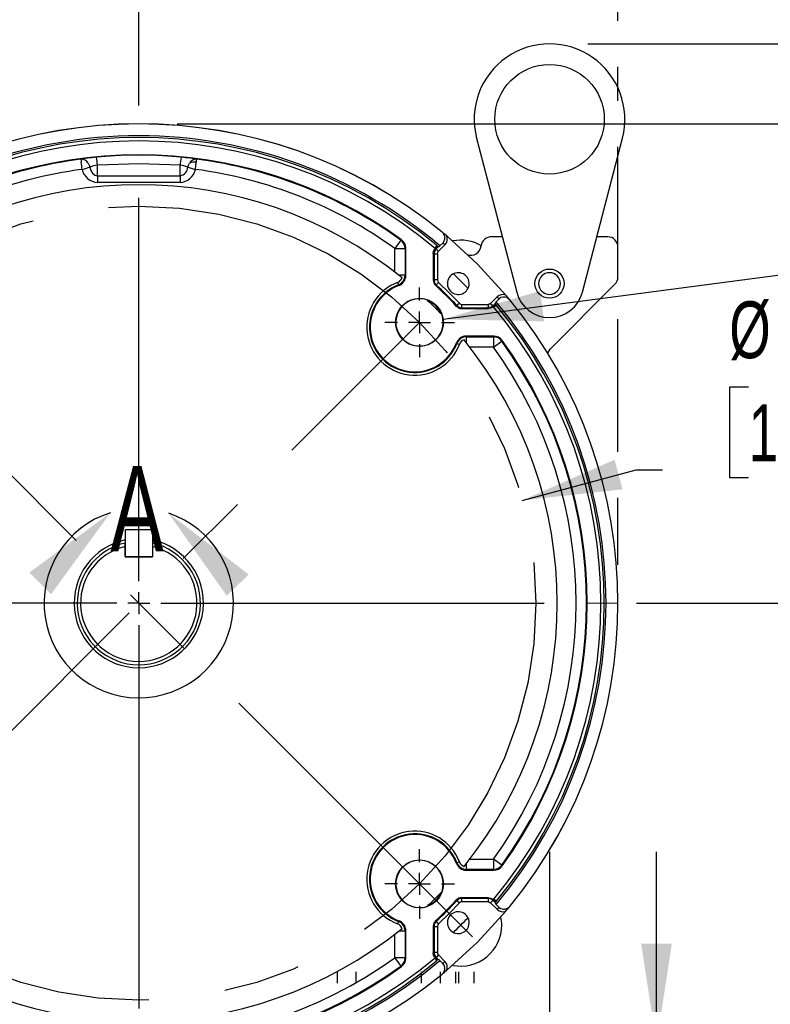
# Model space of a CAD drawing. Header units: inches. Extents: x 0 to 77, y 0 to 59.5.
# Tile 14 of 21: x 59.6 to 66.5, y 17.2 to 26.2. Entities that reach past the tile are written whole.
import ezdxf

# ---------------------------------------------------------------- set-up
doc = ezdxf.new("R2010")
doc.units = ezdxf.units.IN
doc.header["$LTSCALE"] = 7
doc.header["$MEASUREMENT"] = 0
doc.linetypes.add('CENTERX2', pattern=[0.8, 0.5, -0.1, 0.1, -0.1])
doc.linetypes.add('HIDDEN', pattern=[0.075, 0.05, -0.025])
doc.layers.add('CENTER', color=40, linetype='CENTERX2')
doc.layers.add('HIDDEN', color=102, linetype='HIDDEN')
doc.layers.add('DIMENSIONS', color=140, linetype='Continuous', lineweight=25)
doc.layers.add('TEXT', color=140, linetype='Continuous', lineweight=25)
doc.styles.add('SLDTEXTSTYLE0', font='TXT', dxfattribs={"width": 0.7})
doc.dimstyles.new('SLDDIMSTYLE0', dxfattribs={"dimtxt": 0.518519, "dimasz": 0.91, "dimexe": 0, "dimexo": 0.0625, "dimgap": 0.12963, "dimtad": 0, "dimtih": 1, "dimtoh": 1, "dimrnd": 1e-09, "dimzin": 12, "dimdsep": 46, "dimtxsty": 'SLDTEXTSTYLE0', "dimsah": 1, "dimcen": 0, "dimadec": 0, "dimazin": 3, "dimtfac": 1, "dimtofl": 0, "dimtmove": 0, "dimatfit": 3, "dimfxl": 0, "dimfrac": 2, "dimtolj": 1, "dimtzin": 12, "dimarcsym": 0})
doc.dimstyles.new('SLDDIMSTYLE1', dxfattribs={"dimtxt": 0.518519, "dimasz": 0.91, "dimexe": 0, "dimexo": 0.0625, "dimgap": 0.12963, "dimtad": 0, "dimtih": 1, "dimtoh": 1, "dimrnd": 1e-09, "dimdsep": 46, "dimtxsty": 'SLDTEXTSTYLE0', "dimsah": 1, "dimcen": 0.09, "dimadec": 0, "dimazin": 2, "dimtfac": 1, "dimtmove": 0, "dimatfit": 0, "dimfxl": 0, "dimfrac": 2, "dimtolj": 1, "dimtzin": 12, "dimarcsym": 0})
doc.dimstyles.new('SLDDIMSTYLE2', dxfattribs={"dimtxt": 0.518519, "dimasz": 0.91, "dimexe": 0, "dimexo": 0.0625, "dimgap": 0.12963, "dimtad": 0, "dimtih": 1, "dimtoh": 1, "dimrnd": 1e-09, "dimzin": 12, "dimdsep": 46, "dimtxsty": 'SLDTEXTSTYLE0', "dimsah": 1, "dimcen": 0.09, "dimadec": 0, "dimazin": 3, "dimtfac": 1, "dimtofl": 0, "dimtmove": 0, "dimatfit": 3, "dimfxl": 0, "dimfrac": 2, "dimtolj": 1, "dimtzin": 12, "dimarcsym": 0})
doc.dimstyles.new('SLDDIMSTYLE3', dxfattribs={"dimtxt": 0.518519, "dimasz": 0.91, "dimexe": 0, "dimexo": 0.0625, "dimgap": 0.12963, "dimtad": 0, "dimtih": 1, "dimtoh": 1, "dimdec": 4, "dimlfac": 7, "dimzin": 12, "dimdsep": 46, "dimtxsty": 'SLDTEXTSTYLE0', "dimsah": 1, "dimcen": 0.09, "dimadec": 0, "dimazin": 3, "dimtfac": 1, "dimtdec": 0, "dimtofl": 0, "dimtmove": 0, "dimatfit": 3, "dimfxl": 0, "dimfrac": 2, "dimtolj": 1, "dimtzin": 12, "dimarcsym": 0})
doc.dimstyles.new('SLDDIMSTYLE4', dxfattribs={"dimtxt": 0.518519, "dimasz": 0.91, "dimexe": 0, "dimexo": 0.0625, "dimgap": 0.12963, "dimtad": 0, "dimtih": 1, "dimtoh": 1, "dimrnd": 1e-09, "dimzin": 4, "dimdsep": 46, "dimtxsty": 'SLDTEXTSTYLE0', "dimsah": 1, "dimcen": 0.09, "dimadec": 0, "dimazin": 1, "dimtfac": 1, "dimtofl": 0, "dimtmove": 0, "dimatfit": 3, "dimfxl": 0, "dimfrac": 2, "dimtolj": 1, "dimtzin": 12, "dimarcsym": 0})
doc.dimstyles.new('SLDDIMSTYLE6', dxfattribs={"dimtxt": 0.518519, "dimasz": 0.91, "dimexe": 0, "dimexo": 0.0625, "dimgap": 0.12963, "dimtad": 0, "dimtih": 1, "dimtoh": 1, "dimrnd": 1e-09, "dimzin": 12, "dimdsep": 46, "dimtxsty": 'SLDTEXTSTYLE0', "dimsah": 1, "dimcen": 0, "dimadec": 0, "dimazin": 3, "dimtfac": 1, "dimtofl": 0, "dimtmove": 0, "dimatfit": 3, "dimfxl": 0, "dimfrac": 2, "dimtolj": 1, "dimtzin": 12, "dimarcsym": 0})
doc.dimstyles.new('SLDDIMSTYLE7', dxfattribs={"dimtxt": 0.518519, "dimasz": 0.91, "dimexe": 0, "dimexo": 0.0625, "dimgap": 0.12963, "dimtad": 0, "dimtih": 1, "dimtoh": 1, "dimrnd": 1e-09, "dimzin": 12, "dimdsep": 46, "dimtxsty": 'SLDTEXTSTYLE0', "dimsah": 1, "dimcen": 0, "dimadec": 0, "dimazin": 3, "dimtfac": 1, "dimtofl": 0, "dimtmove": 0, "dimatfit": 3, "dimfxl": 0, "dimfrac": 2, "dimtolj": 1, "dimtzin": 12, "dimarcsym": 0})

# ---------------------------------------------------------------- blocks, each defined once
blk = doc.blocks.new('_D')
at = {"layer": 'DIMENSIONS'}
for p, q in [((66.2958, 22.8158), (66.1216, 22.8158)), ((66.1216, 22.8158), (66.1216, 21.9912)), ((68.2683, 22.8158), (68.4425, 22.8158)), ((68.4425, 22.8158), (68.4425, 21.9912)), ((64.2296, 21.7839), (65.2694, 22.0625)), ((65.2694, 22.0625), (65.5099, 22.0625)), ((66.1216, 21.9912), (66.2958, 21.9912)), ((68.4425, 21.9912), (68.2683, 21.9912))]:
    blk.add_line(p, q, dxfattribs=at)
blk.add_solid([(64.2296, 21.7839), (65.1448, 21.8842), (65.0723, 22.1547)], dxfattribs=at)
at = {"layer": 'DIMENSIONS', "char_height": 0.51852, "attachment_point": 1, "style": 'SLDTEXTSTYLE0'}
for s, insert in [('%%c', (66.1198, 23.6003)), ('7.25', (66.9032, 23.6003)), ('184.2', (66.2958, 22.6596)), ('B.C.', (66.5655, 21.7189))]:
    blk.add_mtext(s, dxfattribs=dict(at, insert=insert))
blk = doc.blocks.new('_D_1')
at = {"layer": 'DIMENSIONS'}
for p, q in [((69.3197, 27.7655), (69.1455, 27.7655)), ((69.1455, 27.7655), (69.1455, 26.9409)), ((70.8609, 27.7655), (71.0351, 27.7655)), ((71.0351, 27.7655), (71.0351, 26.9409)), ((71.7963, 27.7665), (72.4745, 27.7665)), ((72.4745, 27.7665), (72.4745, 25.9507)), ((69.1455, 26.9409), (69.3197, 26.9409)), ((71.0351, 26.9409), (70.8609, 26.9409)), ((64.8281, 25.9507), (73.3495, 25.9507)), ((61.0781, 25.2204), (73.3495, 25.2204)), ((72.4745, 25.2204), (72.4745, 23.4704))]:
    blk.add_line(p, q, dxfattribs=at)
for points in [[(72.4745, 25.9507), (72.6145, 26.8607), (72.3345, 26.8607)], [(72.4745, 25.2204), (72.3345, 24.3104), (72.6145, 24.3104)]]:
    blk.add_solid(points, dxfattribs=at)
at = {"layer": 'DIMENSIONS', "char_height": 0.51852, "attachment_point": 1, "style": 'SLDTEXTSTYLE0'}
for s, insert in [('0.73', (69.3197, 28.55)), ('18.6', (69.3197, 27.6093))]:
    blk.add_mtext(s, dxfattribs=dict(at, insert=insert))
blk = doc.blocks.new('_D_2')
at = {"layer": 'DIMENSIONS'}
for p, q in [((56.3511, 31.6753), (56.3511, 34.5573)), ((65.1028, 26.1607), (65.1028, 34.5573)), ((56.3511, 33.6823), (59.0377, 33.6823)), ((59.7407, 33.6812), (59.5665, 33.6812)), ((59.5665, 33.6812), (59.5665, 32.8566)), ((61.7132, 33.6812), (61.8874, 33.6812)), ((61.8874, 33.6812), (61.8874, 32.8566)), ((65.1028, 33.6823), (62.4162, 33.6823)), ((59.5665, 32.8566), (59.7407, 32.8566)), ((61.8874, 32.8566), (61.7132, 32.8566)), ((56.3511, 29.7895), (56.3511, 31.2553)), ((56.3511, 25.4327), (56.3511, 29.3695)), ((65.1028, 25.4304), (65.1028, 25.7407)), ((56.3511, 24.3104), (56.3511, 25.0127)), ((65.1028, 23.8584), (65.1028, 25.0104)), ((56.3511, 21.1957), (56.3511, 23.8904)), ((65.1028, 22.2279), (65.1028, 23.4384)), ((65.1028, 21.1957), (65.1028, 21.8079))]:
    blk.add_line(p, q, dxfattribs=at)
for points in [[(56.3511, 33.6823), (57.2611, 33.5423), (57.2611, 33.8223)], [(65.1028, 33.6823), (64.1928, 33.8223), (64.1928, 33.5423)]]:
    blk.add_solid(points, dxfattribs=at)
at = {"layer": 'DIMENSIONS', "char_height": 0.51852, "attachment_point": 1, "style": 'SLDTEXTSTYLE0'}
for s, insert in [('8.75', (59.9564, 34.4658)), ('222.3', (59.7407, 33.525))]:
    blk.add_mtext(s, dxfattribs=dict(at, insert=insert))
blk = doc.blocks.new('_D_3')
at = {"layer": 'DIMENSIONS'}
for p, q in [((60.7281, 25.3892), (60.7281, 28.0417)), ((57.4345, 24.1393), (55.6397, 25.9341))]:
    blk.add_line(p, q, dxfattribs=at)
for start, end in [(90, 106.5785), (118.68789, 135)]:
    blk.add_arc((60.7281, 20.8457), 6.321, start, end, dxfattribs=at)
for points in [[(60.7281, 27.1667), (59.8104, 27.2414), (59.8304, 26.9621)], [(56.2585, 25.3153), (57.0379, 25.8054), (56.8546, 26.017)]]:
    blk.add_solid(points, dxfattribs=at)
at = {"layer": 'DIMENSIONS', "insert": (57.6938, 26.9417), "char_height": 0.51852, "attachment_point": 1, "style": 'SLDTEXTSTYLE0'}
blk.add_mtext('45°', dxfattribs=at)
blk = doc.blocks.new('_D_4')
at = {"layer": 'DIMENSIONS'}
for p, q in [((61.0781, 25.2204), (73.3495, 25.2204)), ((72.4745, 25.2204), (72.4745, 21.7773)), ((71.4882, 20.8344), (71.3141, 20.8344)), ((71.3141, 20.8344), (71.3141, 20.0099)), ((73.4608, 20.8344), (73.635, 20.8344)), ((73.635, 20.8344), (73.635, 20.0099)), ((71.3141, 20.0099), (71.4882, 20.0099)), ((73.635, 20.0099), (73.4608, 20.0099)), ((72.4745, 16.4507), (72.4745, 19.8937)), ((65.1642, 16.4507), (73.3495, 16.4507))]:
    blk.add_line(p, q, dxfattribs=at)
for points in [[(72.4745, 25.2204), (72.3345, 24.3104), (72.6145, 24.3104)], [(72.4745, 16.4507), (72.6145, 17.3607), (72.3345, 17.3607)]]:
    blk.add_solid(points, dxfattribs=at)
at = {"layer": 'DIMENSIONS', "char_height": 0.51852, "attachment_point": 1, "style": 'SLDTEXTSTYLE0'}
for s, insert in [('8.77', (71.7039, 21.619)), ('222.7', (71.4882, 20.6783))]:
    blk.add_mtext(s, dxfattribs=dict(at, insert=insert))
blk = doc.blocks.new('_D_7')
at = {"layer": 'DIMENSIONS'}
for p, q in [((53.114, 28.8615), (53.114, 32.3403)), ((60.7281, 25.3892), (60.7281, 32.3403)), ((53.114, 31.4653), (56.4908, 31.4653)), ((57.1938, 31.4642), (57.0196, 31.4642)), ((57.0196, 31.4642), (57.0196, 30.6396)), ((59.1663, 31.4642), (59.3405, 31.4642)), ((59.3405, 31.4642), (59.3405, 30.6396)), ((60.7281, 31.4653), (59.8693, 31.4653)), ((57.0196, 30.6396), (57.1938, 30.6396)), ((59.3405, 30.6396), (59.1663, 30.6396)), ((53.114, 26.7175), (53.114, 28.4415)), ((53.114, 22.3453), (53.114, 26.2975))]:
    blk.add_line(p, q, dxfattribs=at)
for points in [[(53.114, 31.4653), (54.024, 31.3253), (54.024, 31.6053)], [(60.7281, 31.4653), (59.8181, 31.6053), (59.8181, 31.3253)]]:
    blk.add_solid(points, dxfattribs=at)
at = {"layer": 'DIMENSIONS', "char_height": 0.51852, "attachment_point": 1, "style": 'SLDTEXTSTYLE0'}
for s, insert in [('7.61', (57.4094, 32.2487)), ('193.4', (57.1938, 31.308))]:
    blk.add_mtext(s, dxfattribs=dict(at, insert=insert))
blk = doc.blocks.new('_D_10')
at = {"layer": 'DIMENSIONS'}
for p, q in [((65.4546, 16.8257), (65.4546, 18.5757)), ((65.1707, 16.8257), (66.3296, 16.8257)), ((65.1642, 16.4507), (66.3296, 16.4507)), ((65.4546, 14.7283), (65.4546, 16.4507)), ((66.5027, 14.7283), (65.4546, 14.7283)), ((67.4382, 14.7273), (67.264, 14.7273)), ((67.264, 14.7273), (67.264, 13.9027)), ((68.548, 14.7273), (68.7222, 14.7273)), ((68.7222, 14.7273), (68.7222, 13.9027)), ((67.264, 13.9027), (67.4382, 13.9027)), ((68.7222, 13.9027), (68.548, 13.9027))]:
    blk.add_line(p, q, dxfattribs=at)
for points in [[(65.4546, 16.8257), (65.5946, 17.7357), (65.3146, 17.7357)], [(65.4546, 16.4507), (65.3146, 15.5407), (65.5946, 15.5407)]]:
    blk.add_solid(points, dxfattribs=at)
at = {"layer": 'DIMENSIONS', "char_height": 0.51852, "attachment_point": 1, "style": 'SLDTEXTSTYLE0'}
for s, insert in [('0.38', (67.2225, 15.5118)), ('9.5', (67.4382, 14.5711))]:
    blk.add_mtext(s, dxfattribs=dict(at, insert=insert))
blk = doc.blocks.new('_D_12')
at = {"layer": 'DIMENSIONS'}
for p, q in [((65.2716, 20.8457), (69.2934, 20.8457)), ((68.4184, 20.8457), (68.4184, 19.59)), ((67.4322, 18.6471), (67.258, 18.6471)), ((67.258, 18.6471), (67.258, 17.8225)), ((69.4047, 18.6471), (69.5789, 18.6471)), ((69.5789, 18.6471), (69.5789, 17.8225)), ((67.258, 17.8225), (67.4322, 17.8225)), ((69.5789, 17.8225), (69.4047, 17.8225)), ((68.4184, 16.4507), (68.4184, 17.7064)), ((65.1642, 16.4507), (69.2934, 16.4507))]:
    blk.add_line(p, q, dxfattribs=at)
for points in [[(68.4184, 20.8457), (68.2784, 19.9357), (68.5584, 19.9357)], [(68.4184, 16.4507), (68.5584, 17.3607), (68.2784, 17.3607)]]:
    blk.add_solid(points, dxfattribs=at)
at = {"layer": 'DIMENSIONS', "char_height": 0.51852, "attachment_point": 1, "style": 'SLDTEXTSTYLE0'}
for s, insert in [('4.40', (67.6479, 19.4316)), ('111.6', (67.4322, 18.4909))]:
    blk.add_mtext(s, dxfattribs=dict(at, insert=insert))
blk = doc.blocks.new('_D_13')
at = {"layer": 'DIMENSIONS'}
for p, q in [((61.0781, 25.2204), (73.3495, 25.2204)), ((72.4745, 25.2204), (72.4745, 21.7773)), ((71.4882, 20.8344), (71.3141, 20.8344)), ((71.3141, 20.8344), (71.3141, 20.0099)), ((73.4608, 20.8344), (73.635, 20.8344)), ((73.635, 20.8344), (73.635, 20.0099)), ((71.3141, 20.0099), (71.4882, 20.0099)), ((73.635, 20.0099), (73.4608, 20.0099)), ((72.4745, 16.4507), (72.4745, 19.8937)), ((65.1642, 16.4507), (73.3495, 16.4507))]:
    blk.add_line(p, q, dxfattribs=at)
for points in [[(72.4745, 25.2204), (72.3345, 24.3104), (72.6145, 24.3104)], [(72.4745, 16.4507), (72.6145, 17.3607), (72.3345, 17.3607)]]:
    blk.add_solid(points, dxfattribs=at)
at = {"layer": 'DIMENSIONS', "char_height": 0.51852, "attachment_point": 1, "style": 'SLDTEXTSTYLE0'}
for s, insert in [('8.77', (71.7039, 21.619)), ('222.7', (71.4882, 20.6783))]:
    blk.add_mtext(s, dxfattribs=dict(at, insert=insert))
blk = doc.blocks.new('_D_14')
at = {"layer": 'DIMENSIONS'}
for p, q in [((63.5079, 23.4376), (67.5193, 23.9679)), ((67.5193, 23.9679), (68.445, 23.9679))]:
    blk.add_line(p, q, dxfattribs=at)
blk.add_solid([(63.5079, 23.4376), (64.4284, 23.418), (64.3917, 23.6956)], dxfattribs=at)
at = {"layer": 'DIMENSIONS', "char_height": 0.51852, "attachment_point": 1, "style": 'SLDTEXTSTYLE0'}
for s, insert in [('4X', (69.9972, 25.0496)), ('%%c', (68.8825, 24.2229)), ('1/2-13', (69.6658, 24.225)), ('x 0.81', (69.3548, 23.3983))]:
    blk.add_mtext(s, dxfattribs=dict(at, insert=insert))
blk = doc.blocks.new('_D_15')
at = {"layer": 'DIMENSIONS'}
for p, q in [((49.9707, 26.6856), (49.7965, 26.6856)), ((49.7965, 26.6856), (49.7965, 25.861)), ((51.9432, 26.6856), (52.1174, 26.6856)), ((52.1174, 26.6856), (52.1174, 25.861)), ((52.8746, 26.6856), (52.2916, 26.6856)), ((57.6627, 23.1251), (52.8746, 26.6856)), ((49.7965, 25.861), (49.9707, 25.861)), ((52.1174, 25.861), (51.9432, 25.861))]:
    blk.add_line(p, q, dxfattribs=at)
blk.add_solid([(57.6627, 23.1251), (57.016, 23.7805), (56.8489, 23.5558)], dxfattribs=at)
at = {"layer": 'DIMENSIONS', "char_height": 0.51852, "attachment_point": 1, "style": 'SLDTEXTSTYLE0'}
for s, insert in [('%%c', (49.7947, 27.4701)), ('7.64', (50.5781, 27.4701)), ('194.1', (49.9707, 26.5294))]:
    blk.add_mtext(s, dxfattribs=dict(at, insert=insert))
blk = doc.blocks.new('_D_16')
at = {"layer": 'DIMENSIONS'}
for p, q in [((54.4586, 25.7177), (54.4586, 30.4545)), ((60.7281, 25.3892), (60.7281, 30.4545)), ((54.4586, 29.5795), (56.628, 29.5795)), ((57.3309, 29.5785), (57.1568, 29.5785)), ((57.1568, 29.5785), (57.1568, 28.7539)), ((59.3035, 29.5785), (59.4777, 29.5785)), ((59.4777, 29.5785), (59.4777, 28.7539)), ((60.7281, 29.5795), (60.0065, 29.5795)), ((57.1568, 28.7539), (57.3309, 28.7539)), ((59.4777, 28.7539), (59.3035, 28.7539)), ((54.4586, 23.9733), (54.4586, 25.2977))]:
    blk.add_line(p, q, dxfattribs=at)
for points in [[(54.4586, 29.5795), (55.3686, 29.4395), (55.3686, 29.7195)], [(60.7281, 29.5795), (59.8181, 29.7195), (59.8181, 29.4395)]]:
    blk.add_solid(points, dxfattribs=at)
at = {"layer": 'DIMENSIONS', "char_height": 0.51852, "attachment_point": 1, "style": 'SLDTEXTSTYLE0'}
for s, insert in [('6.27', (57.5466, 30.363)), ('159.2', (57.3309, 29.4223))]:
    blk.add_mtext(s, dxfattribs=dict(at, insert=insert))
blk = doc.blocks.new('SW_CENTERMARKSYMBOL_0')
at = {"layer": 'CENTER', "color": 0}
for p, q in [((0, 0.2), (0, 4.1935)), ((0, 0), (0, 0.1)), ((-0.2, 0), (-4.1935, 0)), ((0, 0), (-0.1, 0)), ((0, 0), (0, -0.1)), ((0, 0), (0.1, 0)), ((0.2, 0), (4.1935, 0)), ((0, -0.2), (0, -4.1935))]:
    blk.add_line(p, q, dxfattribs=at)
blk = doc.blocks.new('SW_CENTERMARKSYMBOL_2')
at = {"layer": 'CENTER', "color": 0}
for p, q in [((0, 0.2), (0, 0.3184)), ((0, 0), (0, 0.1)), ((-0.2, 0), (-0.3184, 0)), ((0, 0), (-0.1, 0)), ((0, 0), (0, -0.1)), ((0, 0), (0.1, 0)), ((0.2, 0), (0.3184, 0)), ((0, -0.2), (0, -0.3184))]:
    blk.add_line(p, q, dxfattribs=at)
blk = doc.blocks.new('SW_CENTERMARKSYMBOL_3')
at = {"layer": 'CENTER', "color": 0}
for p, q in [((0, 0.2), (0, 0.3184)), ((0, 0), (0, 0.1)), ((-0.2, 0), (-0.3184, 0)), ((0, 0), (-0.1, 0)), ((0, 0), (0, -0.1)), ((0, 0), (0.1, 0)), ((0.2, 0), (0.3184, 0)), ((0, -0.2), (0, -0.3184))]:
    blk.add_line(p, q, dxfattribs=at)

msp = doc.modelspace()

# ---------------------------------------------------------------- linework, layer by layer
for p, q in [((63.812301, 25.089319), (64.178102, 23.684575)), ((64.778093, 23.684575), (65.143894, 25.089319)), ((60.508308, 24.92838), (60.342302, 24.916263)), ((60.342302, 24.916263), (60.342652, 24.914602)), ((61.113893, 24.916263), (60.947889, 24.928375)), ((61.113893, 24.916263), (61.113542, 24.914596)), ((60.351168, 24.747414), (61.105025, 24.747414)), ((60.351168, 24.747414), (60.351168, 24.685324)), ((61.105027, 24.685324), (60.351168, 24.685324)), ((63.497434, 24.232201), (63.497945, 24.232223)), ((64.046567, 24.189695), (63.947098, 24.189695)), ((65.009098, 24.189695), (64.909628, 24.189695)), ((63.120365, 24.159361), (63.065362, 24.083173)), ((63.126935, 24.162641), (63.120365, 24.159361)), ((63.44112, 24.07979), (63.461451, 24.10012)), ((63.462111, 24.099565), (63.442212, 24.079666)), ((63.442955, 24.115565), (63.450245, 24.109499)), ((63.450245, 24.109499), (63.461451, 24.10012)), ((63.461451, 24.10012), (63.462111, 24.099565)), ((63.462111, 24.099565), (63.462152, 24.09953)), ((63.464124, 24.057753), (63.523341, 24.11697)), ((63.477883, 24.107203), (63.505489, 24.134806)), ((65.103098, 23.822631), (65.103098, 24.095695)), ((63.065362, 24.083173), (63.15933, 24.083173)), ((63.065362, 23.867217), (63.065362, 24.083173)), ((63.165836, 24.086499), (63.15933, 24.083173)), ((63.15933, 24.083173), (63.15933, 23.838579)), ((63.165836, 23.834085), (63.165836, 24.086499)), ((63.416884, 24.037984), (63.416884, 23.793383)), ((63.416884, 24.037984), (63.423765, 24.035133)), ((63.423765, 24.035133), (63.423765, 23.796372)), ((63.433949, 24.08272), (63.429363, 24.075615)), ((63.429363, 24.075615), (63.436656, 24.074768)), ((63.436656, 24.074768), (63.441122, 24.07979)), ((63.441122, 24.079791), (63.442212, 24.079666)), ((63.454755, 24.035133), (63.454755, 23.796372)), ((63.15933, 23.838579), (63.101923, 23.838579)), ((63.15933, 23.838579), (63.165836, 23.834085)), ((63.090411, 23.773297), (63.099025, 23.750847)), ((63.104748, 23.746057), (63.099025, 23.750847)), ((63.423765, 23.796372), (63.416884, 23.793383)), ((63.454755, 23.796372), (63.423765, 23.796372)), ((63.443734, 23.750368), (63.436886, 23.747347)), ((63.443734, 23.750368), (63.464897, 23.773005)), ((64.487556, 23.168153), (65.075566, 23.756163)), ((63.999372, 23.640938), (63.940156, 23.581722)), ((63.62975, 23.554483), (63.632771, 23.561331)), ((63.655408, 23.582495), (63.632771, 23.561331)), ((63.678775, 23.541363), (63.678775, 23.572352)), ((63.678775, 23.572352), (63.917536, 23.572352)), ((63.917536, 23.572352), (63.917536, 23.541363)), ((63.940156, 23.581722), (63.962068, 23.559809)), ((63.962348, 23.558874), (63.957171, 23.554254)), ((63.957171, 23.554254), (63.958018, 23.54696)), ((63.958018, 23.54696), (63.965122, 23.551547)), ((63.981968, 23.579708), (63.962068, 23.559809)), ((63.962068, 23.559809), (63.962349, 23.558874)), ((63.962348, 23.558873), (63.982523, 23.579048)), ((63.981933, 23.57975), (63.981968, 23.579708)), ((63.981968, 23.579708), (63.982523, 23.579048)), ((63.982523, 23.579048), (63.991901, 23.567842)), ((63.989607, 23.595479), (64.017185, 23.62306)), ((63.991901, 23.567842), (63.997968, 23.560552)), ((64.114626, 23.615542), (64.114604, 23.615031)), ((63.675786, 23.534481), (63.678775, 23.541363)), ((63.675786, 23.534481), (63.920386, 23.534481)), ((63.678775, 23.541363), (63.917536, 23.541363)), ((63.917536, 23.541363), (63.920386, 23.534481)), ((63.716488, 23.283433), (63.720981, 23.276927)), ((63.968901, 23.283433), (63.716488, 23.283433)), ((63.965576, 23.276927), (63.968901, 23.283433)), ((63.63325, 23.216622), (63.62846, 23.222345)), ((63.63325, 23.216622), (63.6557, 23.208008)), ((63.720981, 23.276927), (63.965576, 23.276927)), ((63.965576, 23.276927), (63.965576, 23.182959)), ((63.965576, 23.182959), (64.041763, 23.237963)), ((64.041763, 23.237963), (64.045043, 23.244532)), ((63.965576, 23.182959), (63.74962, 23.182959)), ((64.458307, 23.125505), (64.487556, 23.168153)), ((60.605617, 21.269195), (60.605617, 21.516675)), ((60.605617, 21.516675), (60.853098, 21.516675)), ((60.853098, 21.516675), (60.853098, 21.269195)), ((60.603098, 21.362287), (60.603098, 21.39413)), ((60.603098, 21.269195), (60.603098, 21.362287)), ((60.853098, 21.362287), (60.853098, 21.269195)), ((60.603098, 21.269195), (60.853098, 21.269195)), ((60.853098, 21.269195), (60.605617, 21.269195)), ((63.62846, 18.469045), (63.63325, 18.474768)), ((63.6557, 18.483382), (63.63325, 18.474768)), ((63.720981, 18.414463), (63.720981, 18.47187)), ((63.74962, 18.508431), (63.965576, 18.508431)), ((63.965576, 18.508431), (63.965576, 18.414463)), ((64.041763, 18.453428), (63.965576, 18.508431)), ((64.045043, 18.446858), (64.041763, 18.453428)), ((63.720981, 18.414463), (63.716488, 18.407957)), ((63.716488, 18.407957), (63.968901, 18.407957)), ((63.965576, 18.414463), (63.720981, 18.414463)), ((63.968901, 18.407957), (63.965576, 18.414463)), ((63.678775, 18.150027), (63.675786, 18.156909)), ((63.920386, 18.156909), (63.675786, 18.156909)), ((63.920386, 18.156909), (63.917536, 18.150027)), ((63.632771, 18.130059), (63.62975, 18.136907)), ((63.632771, 18.130059), (63.655408, 18.108895)), ((63.917536, 18.150027), (63.678775, 18.150027)), ((63.678775, 18.119038), (63.678775, 18.150027)), ((63.917536, 18.119038), (63.678775, 18.119038)), ((63.917536, 18.150027), (63.917536, 18.119038)), ((63.940156, 18.109669), (63.999372, 18.050452)), ((63.958018, 18.14443), (63.957171, 18.137136)), ((63.957171, 18.137136), (63.962193, 18.132671)), ((63.965122, 18.139843), (63.958018, 18.14443)), ((63.962194, 18.132671), (63.962068, 18.131581)), ((63.981968, 18.111682), (63.962068, 18.131581)), ((63.962192, 18.132672), (63.982523, 18.112342)), ((63.981968, 18.111682), (63.981933, 18.11164)), ((63.982523, 18.112342), (63.981968, 18.111682)), ((63.991901, 18.123548), (63.982523, 18.112342)), ((63.989606, 18.095909), (64.017209, 18.068304)), ((63.997968, 18.130838), (63.991901, 18.123548)), ((64.114604, 18.076359), (64.114626, 18.075848)), ((63.099025, 17.940543), (63.090411, 17.918093)), ((63.099025, 17.940543), (63.104748, 17.945333)), ((63.416884, 17.898007), (63.423765, 17.895018)), ((63.416884, 17.898007), (63.416884, 17.653406)), ((63.423765, 17.895018), (63.423765, 17.656257)), ((63.423765, 17.895018), (63.454755, 17.895018)), ((63.436886, 17.944043), (63.443734, 17.941022)), ((63.464897, 17.918385), (63.443734, 17.941022)), ((63.454755, 17.895018), (63.454755, 17.656257)), ((63.065362, 17.608217), (63.065362, 17.824173)), ((63.165836, 17.857305), (63.15933, 17.852812)), ((63.15933, 17.852812), (63.15933, 17.608217)), ((63.165836, 17.604891), (63.165836, 17.857305)), ((63.423765, 17.656257), (63.416884, 17.653406)), ((63.454755, 17.656257), (63.423765, 17.656257)), ((63.464124, 17.633637), (63.442211, 17.611724)), ((63.523341, 17.57442), (63.464124, 17.633637)), ((63.065362, 17.608217), (63.120365, 17.532029)), ((63.15933, 17.608217), (63.065362, 17.608217)), ((63.120365, 17.532029), (63.126935, 17.528749)), ((63.15933, 17.608217), (63.165836, 17.604891)), ((63.436656, 17.616622), (63.429363, 17.615775)), ((63.429363, 17.615775), (63.433949, 17.60867)), ((63.441277, 17.611444), (63.436656, 17.616622)), ((63.441276, 17.611444), (63.461451, 17.59127)), ((63.442211, 17.611724), (63.441277, 17.611444)), ((63.462111, 17.591825), (63.442211, 17.611724)), ((63.450245, 17.581891), (63.442955, 17.575825)), ((63.461451, 17.59127), (63.450245, 17.581891)), ((63.462111, 17.591825), (63.461451, 17.59127)), ((63.462153, 17.59186), (63.462111, 17.591825)), ((63.477882, 17.584186), (63.505463, 17.556608)), ((63.497945, 17.459167), (63.497434, 17.459189))]:
    msp.add_line(p, q)
at = {"color": 179, "linetype": 'Continuous', "lineweight": 18}
msp.add_line((65.102757, 20.845695), (64.821574, 20.845695), dxfattribs=at)
at = {"flags": 128}
for points in [[(60.258585, 24.90687), (60.226959, 24.902556), (60.199095, 24.898284)], [(61.257098, 24.898285), (61.229193, 24.902562), (61.197569, 24.906875)], [(60.211256, 24.805113), (60.230897, 24.811229), (60.250043, 24.817191), (60.267213, 24.822538), (60.281213, 24.826898)], [(60.26562, 24.862343), (60.275049, 24.845038), (60.281213, 24.826898)], [(60.281213, 24.826898), (60.290793, 24.796076), (60.305915, 24.770728), (60.326661, 24.753565), (60.338648, 24.748976), (60.351168, 24.747414)], [(61.105019, 24.843544), (60.727951, 24.856076), (60.351167, 24.843543)], [(60.351168, 24.747414), (60.351168, 24.792404), (60.351167, 24.843543)], [(61.105025, 24.747414), (61.105022, 24.792404), (61.105019, 24.843544)], [(61.174981, 24.826898), (61.181145, 24.845038), (61.190574, 24.862343)], [(61.174982, 24.826898), (61.188982, 24.822538), (61.206151, 24.81719), (61.225298, 24.811227), (61.244939, 24.805111)], [(61.244939, 24.805111), (61.249489, 24.84021), (61.253027, 24.866804), (61.253349, 24.869304), (61.253424, 24.869926), (61.253442, 24.870086), (61.253445, 24.870128), (61.253445, 24.870143), (61.253445, 24.870145)], [(61.105025, 24.747414), (61.105026, 24.718505), (61.105027, 24.685324)], [(63.497434, 24.232201), (63.506834, 24.222705), (63.513993, 24.211424)], [(63.513993, 24.211424), (63.507035, 24.222733), (63.497945, 24.232223)], [(63.539543, 24.197769), (63.82169, 23.939287), (64.080172, 23.65714)], [(63.442955, 24.115565), (63.440785, 24.098859), (63.433949, 24.08272)], [(63.440873, 24.080037), (63.447219, 24.09421), (63.450245, 24.109499)], [(63.523341, 24.11697), (63.51852, 24.121787), (63.513645, 24.126658), (63.509155, 24.131144), (63.505489, 24.134806)], [(63.416884, 24.037984), (63.420003, 24.057834), (63.429363, 24.075615)], [(63.442212, 24.079666), (63.428565, 24.059242), (63.423765, 24.035133)], [(63.423765, 24.035133), (63.424497, 24.035133), (63.426353, 24.035133), (63.429265, 24.035133), (63.433123, 24.035133), (63.437786, 24.035133), (63.443079, 24.035133), (63.448807, 24.035133), (63.454755, 24.035133)], [(63.442212, 24.079666), (63.443912, 24.077965), (63.445982, 24.075895), (63.448829, 24.073049), (63.452301, 24.069577), (63.456173, 24.065704), (63.464124, 24.057753)], [(63.454755, 24.035133), (63.45719, 24.047375), (63.464124, 24.057753)], [(63.464897, 23.773005), (63.561754, 23.679351), (63.655408, 23.582495)], [(63.940156, 23.581722), (63.929772, 23.574785), (63.917536, 23.572352)], [(63.917536, 23.541363), (63.941635, 23.546158), (63.962068, 23.559809)], [(63.991901, 23.567842), (63.976495, 23.564779), (63.962629, 23.558592)], [(63.965122, 23.551547), (63.981261, 23.558382), (63.997968, 23.560552)], [(64.114626, 23.615542), (64.105135, 23.624632), (64.093827, 23.63159)], [(64.093827, 23.63159), (64.105108, 23.624432), (64.114604, 23.615031)], [(63.958018, 23.54696), (63.940237, 23.537601), (63.920386, 23.534481)], [(63.720981, 23.219521), (63.720981, 23.2315), (63.720981, 23.242487), (63.720981, 23.252256), (63.720981, 23.260608), (63.720981, 23.267371), (63.720981, 23.272408), (63.720981, 23.275615), (63.720981, 23.276927)], [(63.920386, 18.156909), (63.940237, 18.153789), (63.958018, 18.14443)], [(63.655408, 18.108895), (63.561754, 18.012039), (63.464897, 17.918385)], [(63.962068, 18.131581), (63.941645, 18.145228), (63.917536, 18.150027)], [(63.917536, 18.119038), (63.929778, 18.116603), (63.940156, 18.109669)], [(63.962068, 18.131581), (63.960368, 18.129881), (63.958298, 18.127811), (63.955451, 18.124964), (63.951979, 18.121492), (63.948107, 18.11762), (63.940156, 18.109668)], [(63.96244, 18.13292), (63.976613, 18.126574), (63.991901, 18.123548)], [(63.997968, 18.130838), (63.981261, 18.133008), (63.965122, 18.139843)], [(63.999372, 18.050452), (64.004189, 18.055273), (64.009061, 18.060148), (64.013547, 18.064638), (64.017209, 18.068304)], [(64.114604, 18.076359), (64.105108, 18.066958), (64.093827, 18.0598)], [(64.093827, 18.0598), (64.105135, 18.066757), (64.114626, 18.075848)], [(64.080172, 18.03425), (63.82169, 17.752103), (63.539543, 17.493621)], [(63.101923, 17.852812), (63.113903, 17.852812), (63.12489, 17.852812), (63.134659, 17.852812), (63.14301, 17.852812), (63.149774, 17.852812), (63.154811, 17.852812), (63.158018, 17.852812), (63.15933, 17.852812)], [(63.429363, 17.615775), (63.420003, 17.633556), (63.416884, 17.653406)], [(63.423765, 17.656257), (63.428561, 17.632158), (63.442211, 17.611724)], [(63.464124, 17.633637), (63.457188, 17.64402), (63.454755, 17.656257)], [(63.433949, 17.60867), (63.440785, 17.592532), (63.442955, 17.575825)], [(63.450245, 17.581891), (63.447181, 17.597298), (63.440995, 17.611164)], [(63.513993, 17.479966), (63.506834, 17.468685), (63.497434, 17.459189)], [(63.497945, 17.459167), (63.507035, 17.468657), (63.513993, 17.479966)]]:
    msp.add_lwpolyline(points, dxfattribs=at)
for centre, radius in [((64.478098, 25.262695), 0.5), ((64.478098, 23.762695), 0.133), ((63.29136, 23.408957), 0.218376), ((63.29136, 18.282433), 0.218376)]:
    msp.add_circle(centre, radius)
for centre, radius, start, end in [((64.478098, 25.262695), 0.688, 345.4041065, 194.5958935), ((60.728098, 20.845695), 4.375, 50.7202083, 129.2797917), ((60.728098, 20.845695), 4.37466, 50.7252078, 129.2747922), ((60.728098, 20.845695), 4.266, 90, 130.1342994), ((60.728098, 20.845695), 4.25, 50.29836, 129.70164), ((60.728098, 20.845695), 4.266, 49.8656779, 90), ((60.728098, 20.845695), 4.219, 50.1075125, 129.8924875), ((60.728098, 20.845695), 4.093476, 54.1252971, 125.8747029), ((60.728098, 20.845695), 4.08697, 97.4370271, 125.8270206), ((60.202806, 24.825615), 0.072764, 30.3147877, 92.9234054), ((75.502194, 26.88158), 15.431082, 187.3844239, 187.489735), ((60.533266, 22.836411), 2.0886, 95.2459644, 97.5571082), ((59.454364, 24.772126), 0.899642, 4.5531222, 9.1122595), ((60.728061, 21.689531), 3.246296, 86.1171502, 93.8815202), ((61.999799, 24.772255), 0.897615, 170.8757148, 175.4447603), ((60.92292, 22.836364), 2.088647, 82.4439482, 84.7538948), ((61.253387, 24.82562), 0.07276, 87.0769361, 149.6874901), ((43.158165, 27.233274), 18.248933, 352.5596429, 352.6487333), ((60.728097, 20.845695), 4.08697, 54.1729751, 82.5630118), ((52.603693, 23.843132), 7.668144, 7.2068357, 7.6968939), ((60.381221, 24.561916), 0.283227, 96.0914001, 110.6772337), ((61.074959, 24.561852), 0.283291, 69.3244035, 83.9088264), ((61.091341, 24.829986), 0.083698, 279.4094371, 357.8853269), ((61.236299, 24.751097), 0.120277, 81.821089, 112.3439415), ((60.728109, 20.845699), 3.993005, 97.4372054, 125.8271874), ((60.360549, 24.837884), 0.152847, 192.3805002, 266.4813685), ((61.095687, 24.837835), 0.152797, 273.50432, 347.6330274), ((60.728091, 20.845698), 3.993004, 54.172878, 82.5628638), ((60.728098, 20.845695), 3.82, 51.0169054, 128.9830946), ((61.80173, 22.141951), 2.691911, 49.7916891, 50.9413535), ((63.458859, 24.178764), 0.064082, 316.689821, 30.6413818), ((63.472013, 24.169286), 0.073291, 314.4538553, 22.8694306), ((63.947098, 24.095695), 0.094, 90, 173.0266686), ((65.009098, 24.095695), 0.094, 360, 90), ((63.065294, 24.083138), 0.094036, 0.0210994, 54.15188), ((63.071872, 24.0865), 0.093964, 359.9989331, 54.126364), ((63.459554, 24.124819), 0.025422, 275.8656406, 316.1358571), ((63.666833, 23.784431), 0.375, 59.6780903, 101.0345405), ((63.760057, 24.115885), 0.094146, 248.1891231, 354.6504068), ((63.071874, 23.834081), 0.093962, 290.4789496, 0.0022985), ((63.065297, 23.838626), 0.094033, 325.4947526, 359.9713069), ((63.644913, 23.76251), 0.0995, 45, 180), ((60.728098, 20.845695), 4.157447, 43.698018, 46.3013924), ((63.644913, 23.76251), 0.0995, 360, 45), ((64.478098, 23.762695), 0.0995, 0, 180), ((65.009098, 23.822631), 0.094, 315, 0), ((63.247166, 23.364763), 0.437575, 110.9918497, 339.0081503), ((63.247166, 23.364763), 0.41353, 110.9918497, 339.0081503), ((63.247166, 23.364763), 0.407024, 110.4812482, 339.5187518), ((63.065362, 23.838579), 0.069923, 290.9918497, 340.381477), ((63.065295, 23.838623), 0.094033, 291.0205396, 325.4970984), ((63.479863, 23.793384), 0.062979, 180.0003597, 226.9684596), ((63.486765, 23.796381), 0.063, 180.0082424, 226.9180063), ((60.728098, 20.845695), 3.969524, 43.0311771, 46.9688229), ((60.728098, 20.845695), 3.976406, 43.0736046, 46.9263956), ((63.486673, 23.796341), 0.031918, 179.9446998, 226.9816353), ((63.644913, 23.76251), 0.0995, 180, 225), ((63.644913, 23.76251), 0.0995, 225, 0), ((64.478098, 23.762695), 0.0995, 180, 360), ((64.051689, 23.58961), 0.073291, 67.130955, 135.5463668), ((68.97405, 28.579496), 7.009762, 224.7912414, 224.9975348), ((64.061168, 23.576452), 0.064085, 59.3607873, 133.3401109), ((62.087987, 21.972032), 2.609289, 39.040442, 40.2265219), ((64.478098, 23.762695), 0.31, 194.5958935, 345.4041065), ((63.29136, 23.408957), 0.216457, 71.4598279, 18.5401721), ((60.728098, 20.845695), 3.82, 43.5532524, 46.4467476), ((63.29136, 23.408957), 0.211, 21.9149984, 68.0850016), ((63.675787, 23.59746), 0.062979, 223.0315336, 269.9996435), ((63.678784, 23.604362), 0.063, 223.081979, 269.9917579), ((63.678744, 23.604271), 0.031919, 223.0186944, 270.0551186), ((60.728098, 20.845695), 4.219, 320.1075125, 39.8924875), ((64.00939, 23.576091), 0.0277, 135.578158, 172.4100965), ((60.728098, 20.845695), 4.266, 319.8656779, 40.1342994), ((60.728098, 20.845695), 4.25, 320.29836, 39.70164), ((60.728098, 20.845695), 4.37466, 320.7252078, 39.2747922), ((60.728098, 20.845695), 4.375, 320.7202083, 39.2797917), ((63.716484, 23.189471), 0.093962, 89.9977015, 159.5210505), ((63.968903, 23.189469), 0.093964, 35.873636, 90.0010668), ((63.721025, 23.182892), 0.094033, 124.5029018, 158.9794614), ((63.720981, 23.182959), 0.069923, 109.618523, 159.0081503), ((63.721028, 23.182894), 0.094033, 90.0287981, 124.5052489), ((60.728098, 20.845695), 3.82, 321.0169054, 38.9830946), ((63.965541, 23.182892), 0.094036, 35.84812, 89.9789004), ((60.728098, 20.845695), 4.08697, 324.1729794, 35.8270206), ((60.728098, 20.845695), 4.093476, 324.1252971, 35.8747029), ((60.728152, 20.845695), 3.992958, 324.1725228, 35.8274772), ((60.728098, 20.845695), 0.59, 101.9813772, 270), ((60.728098, 20.845695), 0.5625, 102.8395884, 77.1604116), ((60.728098, 20.845695), 0.59, 270, 77.7683663), ((60.728098, 20.845695), 0.5315, 103.6024364, 76.3975636), ((63.247166, 18.326627), 0.437575, 20.9918497, 249.0081503), ((63.247166, 18.326627), 0.41353, 20.9918497, 249.0081503), ((63.247166, 18.326627), 0.407024, 20.4812482, 249.5187518), ((63.29136, 18.282433), 0.216457, 341.4598279, 288.5401721), ((63.716484, 18.501919), 0.093962, 200.4789496, 270.0022985), ((63.721025, 18.508498), 0.094033, 201.0205396, 235.4970984), ((63.720981, 18.508431), 0.069923, 200.9918497, 250.381477), ((63.721028, 18.508496), 0.094033, 235.4947526, 269.9713069), ((63.965541, 18.508498), 0.094036, 270.0210994, 324.15188), ((63.968903, 18.501921), 0.093964, 269.9989331, 324.126364), ((60.728098, 20.845695), 3.82, 313.5532524, 316.4467476), ((63.29136, 18.282433), 0.211, 291.9149984, 338.0850016), ((63.675787, 18.09393), 0.062979, 90.0003597, 136.9684596), ((60.728098, 20.845695), 3.969524, 313.0311771, 316.9688229), ((60.728098, 20.845695), 3.976406, 313.0736046, 316.9263956), ((63.678784, 18.087028), 0.063, 90.0082424, 136.9180063), ((63.678744, 18.08712), 0.031918, 89.9446998, 136.9816353), ((64.007222, 18.114238), 0.025422, 185.8656406, 226.1358571), ((64.061167, 18.114934), 0.064082, 226.689821, 300.6413818), ((62.024353, 19.772063), 2.691911, 319.7916891, 320.9413535), ((63.644913, 17.92888), 0.0995, 135, 180), ((63.644913, 17.92888), 0.0995, 0, 135), ((64.051689, 18.10178), 0.073291, 224.4538553, 292.8694306), ((63.666833, 17.906959), 0.375, 0, 11.0716233), ((63.065362, 17.852811), 0.069923, 19.618523, 69.0081503), ((63.065295, 17.852767), 0.094033, 34.5029018, 68.9794614), ((63.071874, 17.857309), 0.093962, 359.9977015, 69.5210505), ((63.065297, 17.852764), 0.094033, 0.0287981, 34.5052489), ((63.479863, 17.898006), 0.062979, 133.0315336, 179.9996435), ((63.486765, 17.895009), 0.063, 133.081979, 179.9917579), ((63.486673, 17.895049), 0.031919, 133.0186944, 180.0551186), ((63.644913, 17.92888), 0.0995, 180, 315), ((63.666833, 17.906959), 0.375, 258.9577233, 0.0000002), ((60.728098, 20.845695), 4.157447, 313.6986076, 316.301982), ((63.644913, 17.92888), 0.0995, 315, 0), ((60.728098, 20.845695), 3.82, 231.0169054, 308.9830946), ((60.728098, 20.845695), 4.266, 229.8656779, 310.1342994), ((60.728098, 20.845695), 4.25, 230.29836, 309.70164), ((60.728098, 20.845695), 4.219, 230.1075125, 309.8924875), ((60.728098, 20.845695), 4.093476, 234.1252971, 305.8747029), ((60.728098, 20.845695), 4.08697, 234.1729794, 305.8270206), ((60.728098, 20.845641), 3.992958, 234.1725228, 305.8274772), ((63.065294, 17.608252), 0.094036, 305.84812, 359.9789004), ((63.071872, 17.60489), 0.093964, 305.873636, 0.0010668), ((63.458494, 17.564402), 0.0277, 45.578158, 82.4100965), ((68.461899, 12.599743), 7.009762, 134.7912414, 134.9975348), ((63.458855, 17.512625), 0.064085, 329.3607873, 43.3401109), ((63.472013, 17.522104), 0.073291, 337.130955, 45.5463668), ((60.728098, 20.845695), 4.375, 230.7202083, 309.2797917), ((60.728098, 20.845695), 4.37466, 230.7252078, 309.2747922), ((61.854435, 19.485806), 2.609289, 309.040442, 310.2265219)]:
    msp.add_arc(centre, radius, start, end)
at = {"layer": 'CENTER'}
for p, q in [((57.681975, 23.891818), (63.774221, 17.799572)), ((58.164836, 18.282433), (63.29136, 23.408957)), ((64.478098, 18.575695), (64.478098, 14.700695))]:
    msp.add_line(p, q, dxfattribs=at)
msp.add_circle((60.728098, 20.845695), 3.625, dxfattribs=at)
at = {"layer": 'HIDDEN'}
for p, q in [((62.540598, 17.479695), (62.540598, 17.375695)), ((62.712598, 17.375695), (62.712598, 17.479695)), ((63.306098, 17.479695), (63.306098, 17.375695)), ((63.478098, 17.479695), (63.478098, 17.375695)), ((63.618598, 17.479695), (63.618598, 17.375695)), ((63.650098, 17.375695), (63.650098, 17.479695)), ((63.790598, 17.375695), (63.790598, 17.479695))]:
    msp.add_line(p, q, dxfattribs=at)
at = {"layer": 'TEXT'}
msp.add_arc((60.728098, 20.845695), 0.864708, 107.3916894, 71.6031022, dxfattribs=at)
for points in [[(60.469634, 21.670872), (59.728548, 21.124528), (59.927037, 20.927038)], [(61.000998, 21.66621), (61.530462, 20.912973), (61.732385, 21.10695)]]:
    msp.add_solid(points, dxfattribs=at)

# ---------------------------------------------------------------- block references
at = {"layer": 'CENTER'}
for name, p in [('SW_CENTERMARKSYMBOL_0', (60.728098, 20.845695)), ('SW_CENTERMARKSYMBOL_2', (63.29136, 23.408957)), ('SW_CENTERMARKSYMBOL_3', (63.29136, 18.282433))]:
    msp.add_blockref(name, p, dxfattribs=at)

# ---------------------------------------------------------------- texts
at = {"layer": 'TEXT', "insert": (60.469634, 22.09733), "char_height": 0.777778, "attachment_point": 1, "style": 'SLDTEXTSTYLE0'}
msp.add_mtext('A', dxfattribs=at)

# ---------------------------------------------------------------- dimensions: what is measured, and where the dimension line sits
at = {"layer": 'DIMENSIONS'}
for base, p1, p2, picture, middle in [((65.102757, 33.682298), (56.351108, 20.845695), (65.102757, 20.845695), '_D_2', (60.726933, 33.682298)), ((53.114037, 31.46528), (60.728098, 25.039171), (53.114037, 21.99535), '_D_7', (58.180023, 31.46528)), ((60.728098, 29.579534), (54.458567, 23.623283), (60.728098, 25.039171), '_D_16', (58.317207, 29.579534))]:
    dim = msp.add_linear_dim(base=base, p1=p1, p2=p2, dimstyle='SLDDIMSTYLE2', dxfattribs=at)
    dim.commit()
    dim.dimension.update_dxf_attribs({"geometry": picture, "text_midpoint": middle, "dimtype": 160})
for base, p1, p2, dimstyle, picture, middle in [((72.474514, 25.220355), (64.478098, 25.950695), (60.728098, 25.220355), 'SLDDIMSTYLE1', '_D_1', (72.474514, 27.766546)), ((72.474514, 25.220355), (64.814167, 16.450695), (60.728098, 25.220355), 'SLDDIMSTYLE2', '_D_4', (72.474514, 20.835525)), ((72.474514, 16.450695), (60.728098, 25.220355), (64.814167, 16.450695), 'SLDDIMSTYLE2', '_D_13', (72.474514, 20.835525)), ((68.4184262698, 20.8456950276), (64.8141666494, 16.4506950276), (64.9215739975, 20.8456950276), 'SLDDIMSTYLE4', '_D_12', (68.4184262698, 18.6481950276)), ((65.4546383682, 16.8256950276), (64.8141666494, 16.4506950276), (64.8206869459, 16.8256950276), 'SLDDIMSTYLE1', '_D_10', (65.4546383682, 14.7283356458))]:
    dim = msp.add_linear_dim(base=base, p1=p1, p2=p2, angle=90, dimstyle=dimstyle, dxfattribs=at)
    dim.commit()
    dim.dimension.update_dxf_attribs({"geometry": picture, "text_midpoint": middle, "dimtype": 160})
dim = msp.add_angular_dim_2l(base=(59.816792, 27.10068), line1=((60.728098, 25.039171), (60.728098, 16.652219)), line2=((57.681975, 23.891818), (63.774221, 17.799572)), dimstyle='SLDDIMSTYLE3', dxfattribs=at)
dim.commit()
dim.dimension.update_dxf_attribs({"geometry": '_D_3', "text_midpoint": (58.309147, 26.685558), "dimtype": 162})
dim = msp.add_diameter_dim_2p(p1=(63.79349, 18.566272), p2=(57.662705, 23.125118), dimstyle='SLDDIMSTYLE7', dxfattribs=at)
dim.commit()
dim.dimension.update_dxf_attribs({"geometry": '_D_15', "text_midpoint": (50.956956, 26.685558), "dimtype": 163})
dim = msp.add_diameter_dim_2p(p1=(63.074867, 23.380339), p2=(63.507852, 23.437576), text='4X\\P%%c1/2-13\\Px 0.81', dimstyle='SLDDIMSTYLE6', override={"dimpost": '<>'}, dxfattribs=at)
dim.commit()
dim.dimension.update_dxf_attribs({"geometry": '_D_14', "text_midpoint": (70.445154, 23.967852), "dimtype": 163})
dim = msp.add_diameter_dim_2p(p1=(57.226617, 19.907476), p2=(64.229579, 21.783914), text='<>\\PB.C.', dimstyle='SLDDIMSTYLE0', dxfattribs=at)
dim.commit()
dim.dimension.update_dxf_attribs({"geometry": '_D', "text_midpoint": (67.282073, 22.403519), "dimtype": 163})

doc.saveas('drawing.dxf')
